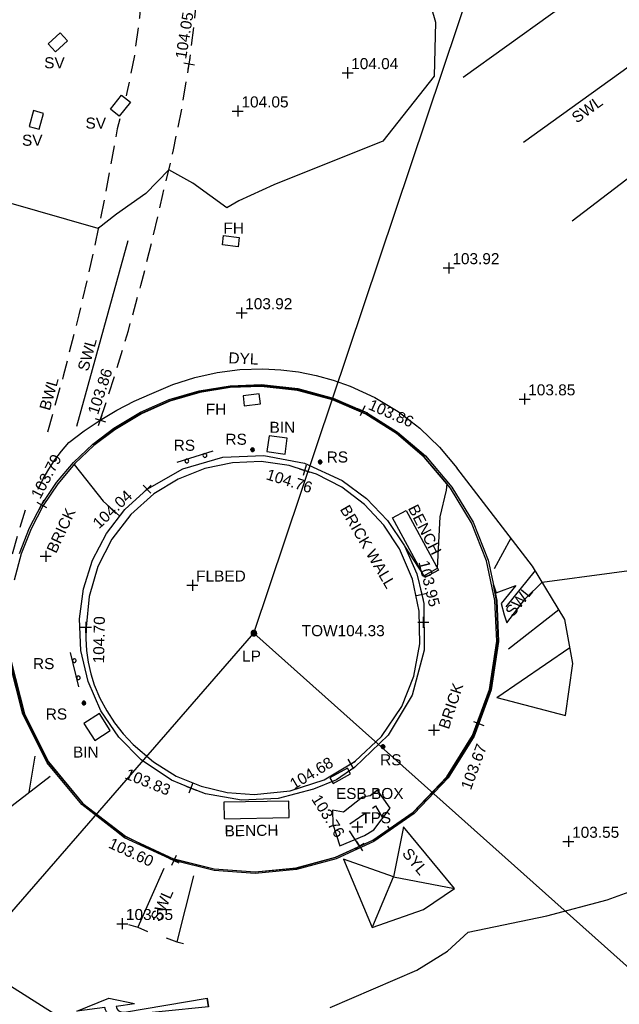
# Model space of a CAD drawing. Extents: x 635157 to 635442, y 694407 to 694910.
# Tile 51 of 103: x 635280 to 635296, y 694615 to 694642. Entities that reach past the tile are written whole.
import ezdxf

# ---------------------------------------------------------------- set-up
doc = ezdxf.new("R2010")
doc.units = 0
doc.header["$MEASUREMENT"] = 0
doc.linetypes.add('DASHED', pattern=[0.75, 0.5, -0.25])
doc.layers.get('0').update_dxf_attribs({"color": 12, "linetype": 'CONTINUOUS'})
for name, color, linetype in [('BENCH', 132, 'CONTINUOUS'), ('BENCH_TXT', 132, 'CONTINUOUS'), ('BIN', 132, 'CONTINUOUS'), ('BIN_TXT', 132, 'CONTINUOUS'), ('CHANGE_OF_SURFACE', 7, 'DASHED'), ('CHANGE_OF_SURFACE_LVL', 7, 'CONTINUOUS'), ('CONTOURS_INDEX', 4, 'CONTINUOUS'), ('CONTOURS_MINOR', 132, 'CONTINUOUS'), ('ESB_BOX', 1, 'CONTINUOUS'), ('ESB_BOX_TXT', 1, 'CONTINUOUS'), ('FIRE_HYDRANT', 5, 'CONTINUOUS'), ('FIRE_HYDRANT_TXT', 5, 'CONTINUOUS'), ('FORM_LINE', 92, 'DASHED'), ('FORM_LINE_LVL', 92, 'CONTINUOUS'), ('KERB_BOTTOM', 172, 'CONTINUOUS'), ('KERB_BOTTOM_LVL', 172, 'CONTINUOUS'), ('KERB_TOP', 2, 'CONTINUOUS'), ('LAMPPOST', 6, 'CONTINUOUS'), ('LAMPPOST_TXT', 6, 'CONTINUOUS'), ('MARKINGS_DASHED_WHITE', 9, 'DASHED'), ('MARKINGS_DASHED_WHITE_TXT', 9, 'CONTINUOUS'), ('MARKINGS_DOUBLE_YELLOW', 9, 'CONTINUOUS'), ('MARKINGS_DOUBLE_YELLOW_TXT', 9, 'CONTINUOUS'), ('MARKINGS_WHITE_LINE', 9, 'CONTINUOUS'), ('MARKINGS_WHITE_LINE_TXT', 9, 'CONTINUOUS'), ('MARKINGS_YELLOW_LINE', 9, 'CONTINUOUS'), ('MARKINGS_YELLOW_LINE_TXT', 9, 'CONTINUOUS'), ('OVERHEAD_ELECTRIC', 1, 'OH_ELEC'), ('ROAD_MARKINGS', 9, 'CONTINUOUS'), ('ROADSIGN', 132, 'CONTINUOUS'), ('ROADSIGN_TXT', 132, 'CONTINUOUS'), ('SLUICEVALVE', 5, 'CONTINUOUS'), ('SLUICEVALVE_TXT', 5, 'CONTINUOUS'), ('SPOT_HEIGHTS', 92, 'CONTINUOUS'), ('SPOT_HEIGHTS_LVL', 92, 'CONTINUOUS'), ('TEXT', 7, 'CONTINUOUS'), ('TEXT_TXT', 7, 'CONTINUOUS'), ('TOP_OF_WALL_LEVEL', 212, 'CONTINUOUS'), ('TOP_OF_WALL_LEVEL_TXT', 212, 'CONTINUOUS'), ('WALL', 12, 'CONTINUOUS'), ('WALL_LVL', 12, 'CONTINUOUS'), ('WALL_RMK', 12, 'CONTINUOUS')]:
    doc.layers.add(name, color=color, linetype=linetype)
doc.styles.add('Arial', font='arial.ttf')
doc.linetypes.add('OH_ELEC', pattern='A,4,-0.4,["OE",Arial,S=0.36,R=0,X=0,Y=-0.18],-1.2', length=5.6)

# ---------------------------------------------------------------- blocks, each defined once
blk = doc.blocks.new('AR_R')
at = {"color": 0, "linetype": 'ByBlock', "flags": 128}
for points in [[(0.198444, -0.016666), (0.196889, -0.004222), (0.192666, 0.007778), (0.185778, 0.018222), (0.176667, 0.026889), (0.165778, 0.033333), (0.154, 0.037111), (0.141333, 0.038), (-0.5, 0.016667), (-0.5, 0.083333), (-0.5, 0.016667), (-0.5, 0.083333), (0.209333, 0.059778), (0.226, 0.057556), (0.242, 0.051778), (0.256222, 0.042667), (0.268, 0.030667), (0.276889, 0.016222), (0.282444, 0.000222), (0.284444, -0.016666), (0.5, -0.016666), (0.246, -0.083333), (0.055556, -0.016666)], [(0.198444, -0.016666), (0.055556, -0.016666)]]:
    blk.add_lwpolyline(points, dxfattribs=at)
blk = doc.blocks.new('MH_CIR2')
at = {"color": 0, "linetype": 'ByBlock', "flags": 128}
for points in [[(0.5, 0), (0.475, 0.154), (0.404, 0.293), (0.293, 0.404), (0.154, 0.475), (0, 0.5), (-0.154, 0.475), (-0.293, 0.404), (-0.404, 0.293), (-0.475, 0.154), (-0.5, 0), (-0.475, -0.154), (-0.404, -0.293), (-0.293, -0.404), (-0.154, -0.475), (0, -0.5), (0.154, -0.475), (0.293, -0.404), (0.404, -0.293), (0.475, -0.154)], [(-0.499, -0.033), (0.033, 0.499)], [(-0.496, 0.06), (-0.06, 0.496)], [(-0.488, -0.111), (0.111, 0.488)], [(-0.467, -0.18), (0.18, 0.467)], [(-0.467, 0.179), (-0.179, 0.467)], [(-0.438, -0.241), (0.241, 0.438)], [(-0.403, -0.296), (0.296, 0.403)], [(-0.362, -0.345), (0.345, 0.362)], [(-0.315, -0.388), (0.388, 0.315)], [(-0.263, -0.425), (0.425, 0.263)], [(-0.204, -0.456), (0.456, 0.204)], [(-0.138, -0.48), (0.48, 0.138)], [(-0.064, -0.496), (0.496, 0.064)], [(0.5, 0), (0.475, -0.154)], [(0.022, -0.5), (0.5, -0.022)], [(0.128, -0.483), (0.483, -0.128)], [(0.305, -0.396), (0.396, -0.305)]]:
    blk.add_lwpolyline(points, dxfattribs=at)
blk = doc.blocks.new('SIGNLEFT')
at = {"color": 0, "linetype": 'ByBlock', "flags": 128}
for points in [[(-0.2, 0), (-0.2025, 0.0155), (-0.2095, 0.0295), (-0.2205, 0.0405), (-0.2345, 0.0475), (-0.25, 0.05), (-0.2655, 0.0475), (-0.2795, 0.0405), (-0.2905, 0.0295), (-0.2975, 0.0155), (-0.3, 0), (-0.2975, -0.0155), (-0.2905, -0.0295), (-0.2795, -0.0405), (-0.2655, -0.0475), (-0.25, -0.05), (-0.2345, -0.0475), (-0.2205, -0.0405), (-0.2095, -0.0295), (-0.2025, -0.0155)], [(0.3, 0), (0.2975, 0.0155), (0.2905, 0.0295), (0.2795, 0.0405), (0.2655, 0.0475), (0.25, 0.05), (0.2345, 0.0475), (0.2205, 0.0405), (0.2095, 0.0295), (0.2025, 0.0155), (0.2, 0), (0.2025, -0.0155), (0.2095, -0.0295), (0.2205, -0.0405), (0.2345, -0.0475), (0.25, -0.05), (0.2655, -0.0475), (0.2795, -0.0405), (0.2905, -0.0295), (0.2975, -0.0155)]]:
    blk.add_lwpolyline(points, close=True, dxfattribs=at)
blk.add_lwpolyline([(0.5, -0.05), (-0.5, -0.05)], dxfattribs=at)
blk = doc.blocks.new('SPOT')
at = {"color": 0, "linetype": 'ByBlock', "flags": 128}
for points in [[(-0.5, 0), (0.5, 0)], [(0, 0.5), (0, -0.5)]]:
    blk.add_lwpolyline(points, dxfattribs=at)

msp = doc.modelspace()

# ---------------------------------------------------------------- linework, layer by layer
at = {"layer": 'BENCH', "flags": 128}
for points in [[(635290.576, 694626.825), (635289.696, 694628.449), (635290.07, 694628.651), (635290.95, 694627.027)], [(635286.879, 694620.742), (635285.111, 694620.71), (635285.119, 694620.264), (635286.887, 694620.296)]]:
    msp.add_lwpolyline(points, close=True, dxfattribs=at)
at = {"layer": 'BIN', "flags": 128}
for points in [[(635286.277, 694630.251), (635286.775, 694630.179), (635286.837, 694630.612), (635286.339, 694630.684)], [(635282.021, 694622.662), (635281.724, 694623.123), (635281.305, 694622.853), (635281.602, 694622.392)]]:
    msp.add_lwpolyline(points, close=True, dxfattribs=at)
at = {"layer": 'CHANGE_OF_SURFACE', "flags": 128}
msp.add_lwpolyline([(635288.799, 694619.513), (635288.455, 694620.059), (635289.238, 694620.614), (635289.604, 694619.986)], dxfattribs=at)
at = {"layer": 'CONTOURS_INDEX', "flags": 128}
for points in [[(635290.647, 694642.694), (635290.867, 694641.931), (635290.833, 694640.468), (635289.439, 694638.698), (635286.472, 694637.507), (635285.519, 694637.077), (635285.19, 694636.882), (635284.271, 694637.552), (635283.612, 694637.921), (635282.986, 694637.275), (635282.187, 694636.71), (635281.694, 694636.325), (635279.199, 694637.037), (635278.41, 694637.231), (635277.668, 694637.449), (635277.193, 694637.768), (635276.508, 694639.329), (635276.363, 694639.511), (635275.972, 694640.134), (635275.693, 694640.556), (635275.457, 694641.053), (635275.41, 694641.176), (635274.981, 694642.066)], [(635290.027, 694627.678), (635290.549, 694626.875), (635290.922, 694627.078), (635290.993, 694628.474), (635291.172, 694629.205), (635291.183, 694629.37), (635290.561, 694630.104), (635289.814, 694630.751), (635288.977, 694631.279), (635288.071, 694631.676), (635287.115, 694631.932), (635286.131, 694632.042), (635285.285, 694632.011), (635284.449, 694631.874), (635283.638, 694631.632), (635282.864, 694631.291), (635282.139, 694630.855), (635281.573, 694630.418), (635281.059, 694629.923), (635281.04, 694629.901), (635281.829, 694628.903), (635282.279, 694628.496)]]:
    msp.add_lwpolyline(points, dxfattribs=at)
at = {"layer": 'CONTOURS_MINOR', "flags": 128}
for points in [[(635279.297, 694624.539), (635279.662, 694623.112), (635280.331, 694621.803), (635281.27, 694620.674), (635282.434, 694619.779), (635283.762, 694619.163), (635284.85, 694618.896), (635285.964, 694618.816), (635287.075, 694618.922), (635288.153, 694619.213), (635289.167, 694619.679), (635290.265, 694620.432), (635291.188, 694621.391), (635291.898, 694622.519), (635292.366, 694623.769), (635292.571, 694625.089), (635292.53, 694626.202), (635292.444, 694626.624), (635292.516, 694626.406), (635293.055, 694626.612), (635292.653, 694626.118), (635292.736, 694625.814), (635292.808, 694625.593), (635293.317, 694626.25), (635293.773, 694626.695), (635297.558, 694627.21)], [(635288.004, 694615.127), (635290.365, 694616.145), (635291.192, 694616.657), (635291.757, 694617.178), (635293.893, 694617.625), (635295.537, 694618.06), (635296.137, 694618.278)], [(635278.553, 694616.185), (635280.891, 694614.71)]]:
    msp.add_lwpolyline(points, dxfattribs=at)
msp.add_lwpolyline([(635288.262, 694619.521), (635288.935, 694619.804), (635289.188, 694619.96), (635289.635, 694620.546), (635289.291, 694621.041), (635289.092, 694620.884), (635288.886, 694620.849), (635288.369, 694620.445), (635288.064, 694620.494), (635288.076, 694620.116), (635288.262, 694619.521)], close=True, dxfattribs=at)
at = {"layer": 'ESB_BOX', "flags": 128}
msp.add_lwpolyline([(635288.47, 694621.639), (635287.994, 694621.377), (635288.082, 694621.218), (635288.558, 694621.48)], close=True, dxfattribs=at)
at = {"layer": 'FIRE_HYDRANT', "flags": 128}
for points in [[(635285.073, 694635.875), (635285.105, 694636.129), (635285.531, 694636.075), (635285.499, 694635.821)], [(635285.632, 694631.772), (635285.664, 694631.497), (635286.104, 694631.548), (635286.072, 694631.823)]]:
    msp.add_lwpolyline(points, close=True, dxfattribs=at)
at = {"layer": 'FORM_LINE', "flags": 128}
msp.add_lwpolyline([(635281.75, 694631.108), (635282.145, 694632.32), (635282.512, 694633.541), (635282.852, 694634.769), (635283.165, 694636.005), (635283.45, 694637.247), (635283.741, 694638.457), (635283.985, 694639.678), (635284.166, 694640.801), (635284.183, 694640.906), (635284.334, 694642.142), (635284.438, 694643.382), (635284.46, 694644.067), (635284.475, 694644.752), (635284.483, 694645.438), (635284.485, 694646.123), (635284.48, 694646.808), (635284.463, 694647.678), (635284.435, 694648.548), (635284.397, 694649.417), (635284.349, 694650.286), (635284.316, 694650.782), (635284.291, 694651.154), (635284.268, 694651.503), (635284.241, 694651.853), (635284.212, 694652.201), (635284.179, 694652.55), (635284.143, 694652.898), (635284.06, 694653.424), (635283.98, 694653.95), (635283.904, 694654.477), (635283.831, 694655.005), (635283.762, 694655.532), (635283.684, 694656.122), (635283.614, 694656.712), (635283.55, 694657.304), (635283.493, 694657.896), (635283.443, 694658.488), (635283.434, 694658.635), (635283.425, 694658.783), (635283.414, 694658.93), (635283.403, 694659.077), (635283.391, 694659.224), (635283.367, 694659.5), (635283.34, 694659.775), (635283.311, 694660.05), (635283.28, 694660.325), (635283.245, 694660.599)], dxfattribs=at)
at = {"layer": 'KERB_BOTTOM', "flags": 128}
msp.add_lwpolyline([(635279.552, 694627.48), (635279.823, 694628.174), (635280.154, 694628.804), (635280.158, 694628.811), (635280.56, 694629.407), (635281.024, 694629.956), (635281.545, 694630.451), (635282.117, 694630.887), (635282.847, 694631.324), (635283.626, 694631.666), (635284.442, 694631.907), (635285.282, 694632.043), (635286.132, 694632.073), (635287.121, 694631.964), (635288.083, 694631.709), (635288.883, 694631.361), (635288.995, 694631.312), (635289.838, 694630.783), (635290.592, 694630.134), (635291.317, 694629.287), (635291.892, 694628.331), (635292.301, 694627.293), (635292.533, 694626.202), (635292.582, 694625.088), (635292.382, 694623.765), (635292.045, 694622.852), (635291.918, 694622.509), (635291.211, 694621.373), (635290.289, 694620.404), (635289.19, 694619.64), (635288.169, 694619.171), (635287.083, 694618.879), (635285.964, 694618.772), (635284.843, 694618.854), (635283.752, 694619.122), (635282.412, 694619.744), (635282.141, 694619.954), (635281.244, 694620.646), (635280.303, 694621.785), (635279.638, 694623.103), (635279.281, 694624.536)], dxfattribs=at)
at = {"layer": 'KERB_TOP', "flags": 128}
for points in [[(635283.763, 694619.169), (635284.851, 694618.902), (635285.964, 694618.82), (635287.075, 694618.926), (635288.152, 694619.216), (635289.166, 694619.682), (635290.258, 694620.44), (635291.173, 694621.403), (635291.875, 694622.531), (635292.335, 694623.777), (635292.534, 694625.091), (635292.486, 694626.196), (635292.255, 694627.28), (635291.849, 694628.31), (635291.278, 694629.258), (635290.558, 694630.1), (635289.809, 694630.745), (635288.973, 694631.27), (635288.067, 694631.663), (635287.112, 694631.917), (635286.13, 694632.025), (635285.286, 694631.996), (635284.453, 694631.86), (635283.642, 694631.621), (635282.869, 694631.281), (635282.144, 694630.847), (635281.576, 694630.415), (635281.059, 694629.923), (635280.598, 694629.378), (635280.199, 694628.786), (635279.867, 694628.154), (635279.597, 694627.465), (635279.407, 694626.751)], [(635279.328, 694624.544), (635279.683, 694623.12), (635280.344, 694621.811), (635281.277, 694620.681), (635282.438, 694619.785), (635283.752, 694619.122)]]:
    msp.add_lwpolyline(points, dxfattribs=at)
at = {"layer": 'MARKINGS_DASHED_WHITE', "flags": 128}
for points in [[(635272.006, 694676.523), (635274.759, 694670.817), (635277.298, 694664.68), (635279.22, 694659.915), (635280.583, 694656.225), (635280.843, 694655.479), (635281.085, 694654.728), (635281.308, 694653.97), (635281.512, 694653.207), (635281.697, 694652.439), (635281.9, 694651.481), (635282.073, 694650.516), (635282.217, 694649.547), (635282.33, 694648.573), (635282.414, 694647.597), (635282.512, 694646.895), (635282.609, 694646.193), (635282.704, 694645.491), (635282.798, 694644.788), (635282.891, 694644.085), (635282.884, 694643.062), (635282.812, 694642.042), (635282.676, 694641.028), (635282.475, 694640.025), (635282.451, 694639.933)], [(635282.283, 694639.302), (635282.212, 694639.036), (635281.903, 694637.34), (635281.555, 694635.651), (635281.167, 694633.97), (635280.74, 694632.299), (635280.274, 694630.639)], [(635279.702, 694628.661), (635279.09, 694626.588), (635277.644, 694621.701), (635275.526, 694615.642), (635274.261, 694612.951), (635272.347, 694609.505), (635268.465, 694604.796)]]:
    msp.add_lwpolyline(points, dxfattribs=at)
at = {"layer": 'MARKINGS_DOUBLE_YELLOW', "flags": 128}
msp.add_lwpolyline([(635280.063, 694629.233), (635280.196, 694629.506), (635280.346, 694629.77), (635280.513, 694630.023), (635280.697, 694630.265), (635280.896, 694630.494), (635281.314, 694630.814), (635281.75, 694631.108), (635282.203, 694631.377), (635282.67, 694631.619), (635283.151, 694631.833), (635283.725, 694632.078), (635284.319, 694632.268), (635284.928, 694632.403), (635285.547, 694632.48), (635286.171, 694632.5), (635286.657, 694632.476), (635287.14, 694632.417), (635287.618, 694632.323), (635288.087, 694632.194), (635288.546, 694632.031), (635289.218, 694631.721), (635289.852, 694631.338), (635290.439, 694630.888), (635290.973, 694630.375), (635291.447, 694629.806)], dxfattribs=at)
at = {"layer": 'MARKINGS_WHITE_LINE', "flags": 128}
for points in [[(635291.617, 694640.438), (635295.188, 694643.002)], [(635296.653, 694641.098), (635293.266, 694638.661)], [(635294.59, 694636.529), (635298.006, 694639.144)], [(635281.114, 694630.945), (635282.509, 694635.997)], [(635292.539, 694623.561), (635294.404, 694623.071), (635294.6, 694624.482), (635294.391, 694625.679), (635293.507, 694627.132), (635291.447, 694629.806)], [(635292.915, 694627.9), (635292.46, 694627.063)], [(635293.576, 694627.019), (635292.781, 694626.027)], [(635294.228, 694625.947), (635292.854, 694624.872)], [(635292.539, 694623.561), (635294.523, 694624.924)], [(635277.949, 694622.733), (635278.036, 694621.541), (635278.288, 694620.841), (635278.786, 694620.198), (635280.386, 694621.424)], [(635279.813, 694620.985), (635279.975, 694621.963)], [(635283.474, 694618.904), (635282.769, 694617.313)], [(635284.284, 694618.713), (635283.828, 694616.917)], [(635282.516, 694617.389), (635282.769, 694617.313), (635283.033, 694617.191)], [(635283.541, 694617.024), (635283.828, 694616.917), (635284.011, 694616.865)]]:
    msp.add_lwpolyline(points, dxfattribs=at)
at = {"layer": 'MARKINGS_YELLOW_LINE', "flags": 128}
for points in [[(635288.369, 694619.164), (635289.141, 694617.304), (635290.543, 694617.796), (635291.389, 694618.365), (635289.999, 694620.044)], [(635289.999, 694620.044), (635289.725, 694618.686), (635291.389, 694618.365)], [(635289.162, 694617.343), (635289.725, 694618.686), (635288.369, 694619.164)]]:
    msp.add_lwpolyline(points, dxfattribs=at)
at = {"layer": 'OVERHEAD_ELECTRIC', "flags": 128}
for points in [[(635260.708, 694608.145), (635264.722, 694600.911), (635285.922, 694625.312), (635293.199, 694646.985), (635303.409, 694633.838), (635304.492, 694634.711)], [(635285.922, 694625.312), (635305.263, 694608.054), (635325.798, 694588.578), (635345.704, 694571.146), (635362.32, 694556.472), (635381.367, 694539.653), (635383.14, 694537.133)]]:
    msp.add_lwpolyline(points, dxfattribs=at)
at = {"layer": 'SLUICEVALVE', "flags": 128}
for points in [[(635280.854, 694641.424), (635280.653, 694641.642), (635280.33, 694641.345), (635280.531, 694641.127)], [(635282.262, 694639.375), (635282.024, 694639.567), (635282.33, 694639.947), (635282.568, 694639.755)], [(635280.205, 694639.451), (635279.929, 694639.527), (635279.811, 694639.098), (635280.087, 694639.022)]]:
    msp.add_lwpolyline(points, close=True, dxfattribs=at)
at = {"layer": 'SPOT_HEIGHTS'}
for p in [(635288.475, 694640.556), (635285.489, 694639.515), (635291.227, 694635.25), (635285.592, 694634.024), (635293.291, 694631.681), (635294.485, 694619.644), (635282.347, 694617.407)]:
    msp.add_point(p, dxfattribs=at)
at = {"layer": 'WALL', "flags": 128}
for points in [[(635283.021, 694629.23), (635283.998, 694629.786), (635285.079, 694630.098), (635286.202, 694630.147), (635287.306, 694629.932), (635288.328, 694629.463), (635288.995, 694628.972), (635289.566, 694628.372), (635290.025, 694627.683), (635290.357, 694626.924), (635290.495, 694626.359), (635290.553, 694626.119), (635290.563, 694624.852), (635290.232, 694623.628), (635289.585, 694622.538), (635288.67, 694621.662), (635288.174, 694621.325), (635287.553, 694621.063), (635286.589, 694620.812), (635285.594, 694620.77), (635284.612, 694620.938), (635284.215, 694621.097), (635283.688, 694621.308), (635282.862, 694621.865), (635282.251, 694622.481), (635281.764, 694623.199), (635281.416, 694623.994), (635281.219, 694624.839), (635281.181, 694625.705), (635281.29, 694626.518), (635281.538, 694627.299), (635281.918, 694628.026), (635282.417, 694628.676)], [(635281.362, 694625.473), (635281.356, 694625.154), (635281.376, 694624.835), (635281.42, 694624.519), (635281.489, 694624.207), (635281.583, 694623.902), (635281.738, 694623.545), (635281.923, 694623.202), (635282.136, 694622.876), (635282.375, 694622.568), (635282.639, 694622.282), (635283.194, 694621.806), (635283.817, 694621.423), (635284.494, 694621.144), (635285.205, 694620.975), (635285.935, 694620.921), (635286.912, 694621.018), (635287.844, 694621.325), (635288.562, 694621.753), (635288.687, 694621.827), (635289.4, 694622.501), (635289.95, 694623.314), (635290.278, 694624.143), (635290.439, 694625.02), (635290.426, 694625.911), (635290.24, 694626.783), (635289.889, 694627.602), (635289.464, 694628.25), (635288.935, 694628.816), (635288.317, 694629.283), (635287.629, 694629.639), (635287.309, 694629.74), (635286.891, 694629.872), (635286.123, 694629.977), (635285.349, 694629.949), (635284.591, 694629.79), (635283.871, 694629.504), (635283.21, 694629.1), (635282.58, 694628.54), (635282.065, 694627.872), (635281.682, 694627.121), (635281.445, 694626.312)]]:
    msp.add_lwpolyline(points, close=True, dxfattribs=at)

# ---------------------------------------------------------------- block references
at = {"layer": 'CHANGE_OF_SURFACE_LVL', "xscale": 0.3, "yscale": 0.3, "zscale": 0.3, "rotation": 302.247406}
msp.add_blockref('SPOT', (635288.799, 694619.513), dxfattribs=at)
at = {"layer": 'FORM_LINE_LVL'}
for p, xscale, yscale, zscale, rotation in [((635284.166, 694640.801), 0.3, 0.3, 0.3, 80.85145599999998), ((635281.75, 694631.108), 0.2999999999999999, 0.2999999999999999, 0.2999999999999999, 71.96003)]:
    msp.add_blockref('SPOT', p, dxfattribs=dict(at, xscale=xscale, yscale=yscale, zscale=zscale, rotation=rotation))
at = {"layer": 'KERB_BOTTOM_LVL', "xscale": 0.3, "yscale": 0.3, "zscale": 0.3}
for p, rotation in [((635288.883, 694631.361), 336.5028380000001), ((635280.154, 694628.804), 62.25479899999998), ((635292.045, 694622.852), 69.74605599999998), ((635283.752, 694619.122), 335.100159)]:
    msp.add_blockref('SPOT', p, dxfattribs=dict(at, rotation=rotation))
at = {"layer": 'LAMPPOST', "xscale": 0.15, "yscale": 0.15, "zscale": 0.15}
msp.add_blockref('MH_CIR2', (635285.926, 694625.311), dxfattribs=at)
at = {"layer": 'ROAD_MARKINGS', "xscale": 3.560964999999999, "yscale": 3.560964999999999, "rotation": 187.6058849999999}
msp.add_blockref('AR_R', (635282.886, 694615.201), dxfattribs=at)
at = {"layer": 'ROADSIGN'}
for p, xscale, yscale, rotation in [((635284.349, 694630.069), 1.027617, 1.027617, 197.32409), ((635281.099, 694624.331), 0.957803, 0.957803, 283.586476)]:
    msp.add_blockref('SIGNLEFT', p, dxfattribs=dict(at, xscale=xscale, yscale=yscale, rotation=rotation))
at = {"layer": 'ROADSIGN', "xscale": 0.1, "yscale": 0.1, "zscale": 0.1}
for p in [(635285.891, 694630.301), (635287.73, 694629.97), (635281.303, 694623.409), (635289.438, 694622.225)]:
    msp.add_blockref('MH_CIR2', p, dxfattribs=at)
at = {"layer": 'SPOT_HEIGHTS_LVL', "xscale": 0.3, "yscale": 0.3, "zscale": 0.3}
for p in [(635288.475, 694640.556), (635285.489, 694639.515), (635291.227, 694635.25), (635285.592, 694634.024), (635293.291, 694631.681), (635294.485, 694619.644), (635282.347, 694617.407)]:
    msp.add_blockref('SPOT', p, dxfattribs=at)
at = {"layer": 'TEXT', "xscale": 0.3, "yscale": 0.3, "zscale": 0.3}
for p in [(635280.263, 694627.404), (635284.256, 694626.615), (635290.827, 694622.674), (635288.746, 694620.038)]:
    msp.add_blockref('SPOT', p, dxfattribs=at)
at = {"layer": 'TOP_OF_WALL_LEVEL', "xscale": 0.3, "yscale": 0.3, "zscale": 0.3}
msp.add_blockref('SPOT', (635290.534, 694625.608), dxfattribs=at)
at = {"layer": 'WALL_LVL'}
for p, xscale, yscale, zscale, rotation in [((635287.309, 694629.74), 0.3, 0.3, 0.3, 342.4604489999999), ((635283.021, 694629.23), 0.3, 0.3, 0.3, 43.490925), ((635290.495, 694626.359), 0.3, 0.3, 0.3, 283.673523), ((635281.362, 694625.473), 0.3, 0.3, 0.3, 88.977364), ((635288.562, 694621.753), 0.2999999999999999, 0.2999999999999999, 0.2999999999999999, 30.795574), ((635284.215, 694621.097), 0.3, 0.3, 0.3, 338.150421)]:
    msp.add_blockref('SPOT', p, dxfattribs=dict(at, xscale=xscale, yscale=yscale, zscale=zscale, rotation=rotation))

# ---------------------------------------------------------------- texts
at = {"layer": 'BENCH_TXT', "style": 'Arial'}
for rotation, p in [(297.066, (635290.112, 694628.713)), (0.8865, (635285.131, 694619.781))]:
    msp.add_text('BENCH', height=0.3, rotation=rotation, dxfattribs=at).set_placement(p)
at = {"layer": 'BIN_TXT', "style": 'Arial'}
for p in [(635286.353, 694630.762), (635281.007, 694621.926)]:
    msp.add_text('BIN', height=0.3, dxfattribs=at).set_placement(p)
at = {"layer": 'CHANGE_OF_SURFACE_LVL', "style": 'Arial'}
msp.add_text('103.76', height=0.3, rotation=302.2474, dxfattribs=at).set_placement((635287.481, 694620.798))
at = {"layer": 'ESB_BOX_TXT', "style": 'Arial'}
msp.add_text('ESB BOX', height=0.3, dxfattribs=at).set_placement((635288.159, 694620.799))
at = {"layer": 'FIRE_HYDRANT_TXT', "style": 'Arial'}
for p in [(635285.099, 694636.183), (635284.619, 694631.254)]:
    msp.add_text('FH', height=0.3, dxfattribs=at).set_placement(p)
at = {"layer": 'FORM_LINE_LVL', "style": 'Arial'}
for s, rotation, p in [('104.05', 80.8515, (635284.083, 694640.916)), ('103.86', 71.96, (635281.686, 694631.235))]:
    msp.add_text(s, height=0.3, rotation=rotation, dxfattribs=at).set_placement(p)
at = {"layer": 'KERB_BOTTOM_LVL', "style": 'Arial'}
for s, rotation, p in [('103.86', 336.5028, (635289.015, 694631.413)), ('103.79', 62.2548, (635280.112, 694628.939)), ('103.67', 69.7461, (635291.829, 694621.024)), ('103.60', 335.1002, (635281.947, 694619.486))]:
    msp.add_text(s, height=0.3, rotation=rotation, dxfattribs=at).set_placement(p)
at = {"layer": 'LAMPPOST_TXT', "style": 'Arial'}
msp.add_text('LP', height=0.3, dxfattribs=at).set_placement((635285.607, 694624.539))
at = {"layer": 'MARKINGS_DASHED_WHITE_TXT', "style": 'Arial'}
msp.add_text('BWL', height=0.3, rotation=74.3203, dxfattribs=at).set_placement((635280.374, 694631.348))
at = {"layer": 'MARKINGS_DOUBLE_YELLOW_TXT', "style": 'Arial'}
msp.add_text('DYL', height=0.3, rotation=357.1796, dxfattribs=at).set_placement((635285.229, 694632.655))
at = {"layer": 'MARKINGS_WHITE_LINE_TXT', "style": 'Arial'}
for rotation, p in [(35.7356, (635294.712, 694639.172)), (74.5637, (635281.417, 694632.418)), (51.3002, (635292.976, 694625.735)), (66.101, (635283.377, 694617.437))]:
    msp.add_text('SWL', height=0.3, rotation=rotation, dxfattribs=at).set_placement(p)
at = {"layer": 'MARKINGS_YELLOW_LINE_TXT', "style": 'Arial'}
msp.add_text('SYL', height=0.3, rotation=309.6205, dxfattribs=at).set_placement((635289.941, 694619.309))
at = {"layer": 'ROADSIGN_TXT', "style": 'Arial'}
for p in [(635283.746, 694630.273), (635285.154, 694630.437), (635287.908, 694629.954), (635279.918, 694624.332), (635280.265, 694622.962), (635289.362, 694621.717)]:
    msp.add_text('RS', height=0.3, dxfattribs=at).set_placement(p)
at = {"layer": 'SLUICEVALVE_TXT', "style": 'Arial'}
for p in [(635280.223, 694640.68), (635281.347, 694639.038), (635279.619, 694638.572)]:
    msp.add_text('SV', height=0.3, dxfattribs=at).set_placement(p)
at = {"layer": 'SPOT_HEIGHTS_LVL', "style": 'Arial'}
for s, p in [('104.04', (635288.575, 694640.656)), ('104.05', (635285.589, 694639.615)), ('103.92', (635291.327, 694635.35)), ('103.92', (635285.692, 694634.124)), ('103.85', (635293.391, 694631.781)), ('103.55', (635294.585, 694619.744)), ('103.55', (635282.447, 694617.507))]:
    msp.add_text(s, height=0.3, dxfattribs=at).set_placement(p)
at = {"layer": 'TEXT_TXT', "style": 'Arial'}
for rotation, p in [(65.1018, (635280.546, 694627.461)), (71.7277, (635291.229, 694622.677))]:
    msp.add_text('BRICK', height=0.3, rotation=rotation, dxfattribs=at).set_placement(p)
for s, p in [('FLBED', (635284.356, 694626.715)), ('TPS', (635288.846, 694620.138))]:
    msp.add_text(s, height=0.3, dxfattribs=at).set_placement(p)
at = {"layer": 'TOP_OF_WALL_LEVEL_TXT', "style": 'Arial'}
msp.add_text('TOW104.33', height=0.3, dxfattribs=at).set_placement((635287.228, 694625.229))
at = {"layer": 'WALL_LVL', "style": 'Arial'}
for s, rotation, p in [('104.76', 342.4604, (635286.238, 694629.502)), ('104.04', 43.4909, (635281.715, 694628.132)), ('103.95', 283.6735, (635290.401, 694627.25)), ('104.70', 88.9774, (635281.852, 694624.487)), ('104.68', 30.7956, (635287.019, 694621.047)), ('103.83', 338.1504, (635282.393, 694621.364))]:
    msp.add_text(s, height=0.3, rotation=rotation, dxfattribs=at).set_placement(p)
at = {"layer": 'WALL_RMK', "style": 'Arial'}
msp.add_text('BRICK WALL', height=0.3, rotation=300.3716, dxfattribs=at).set_placement((635288.258, 694628.685))

doc.saveas('drawing.dxf')
